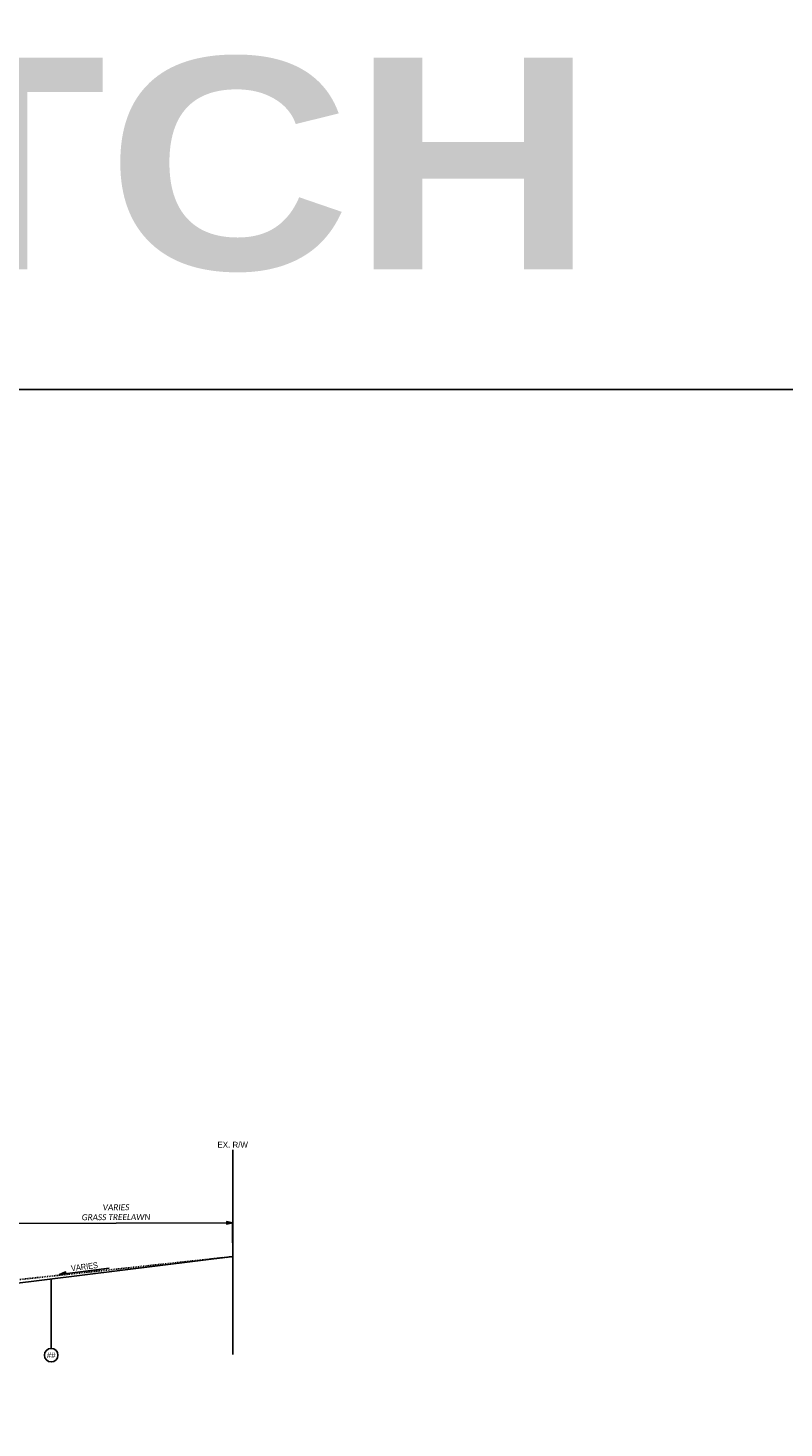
# Model space of a CAD drawing. Header units: feet. Extents: x 2141771 to 2142699, y 644421 to 645078.
# Tile 7 of 27: x 2142264 to 2142353, y 644588 to 644753. Entities that reach past the tile are written whole.
import ezdxf

# ---------------------------------------------------------------- set-up
doc = ezdxf.new("R2010")
doc.units = ezdxf.units.FT
doc.header["$MEASUREMENT"] = 0
doc.linetypes.add('OhDOT_USTN2', pattern=[0.11, 0.069, -0.041])
for name, color, linetype in [('RW_X_Fee_RW', 6, 'rwex'), ('SH_Text', 7, 'Continuous'), ('TX_P_5', 7, 'Continuous'), ('XS_P_Finished_Grade', 3, 'Continuous'), ('XS_X_Ground_Line', 3, 'OhDOT_USTN2')]:
    doc.layers.add(name, color=color, linetype=linetype)
doc.layers.add('SC_Scratch1', color=7, linetype='Continuous', plot=False)
doc.styles.add('Main Title', font='ariblk.ttf', dxfattribs={"height": 0.25})
doc.styles.add('P_Slanted_Normal', font='calibrii.ttf', dxfattribs={"height": 0.14})
doc.styles.add('Slanted-Normal', font='font31.shx', dxfattribs={"height": 0.14})
doc.styles.add('Straight-Normal', font='font30.shx', dxfattribs={"height": 0.14})
doc.linetypes.add('rwex', pattern='A,0.85,-0.25,0.85,-0.25,0.85,-0.3,["R/W",Straight-Normal,S=1,R=0,X=-0.19,Y=-0.07],-0.3,0.85,-0.25', length=4.75)
doc.dimstyles.new('Dec-1  Slanted', dxfattribs={"dimtxt": 0.14, "dimasz": 0.14, "dimexe": 0.07, "dimexo": 0.07, "dimgap": 0.07, "dimtad": 1, "dimdec": 1, "dimzin": 3, "dimdsep": 46, "dimtxsty": 'P_Slanted_Normal', "dimblk": 'Dim1', "dimcen": 0, "dimclrd": 95, "dimclre": 95, "dimclrt": 7, "dimadec": 1, "dimazin": 3, "dimtfac": 1, "dimtdec": 1, "dimtix": 1, "dimtofl": 0, "dimtmove": 1, "dimatfit": 3, "dimldrblk": 'Dim1', "dimfxl": 1, "dimtolj": 1, "dimtzin": 0, "dimlwd": -1, "dimlwe": -1, "dimarcsym": 0})

# ---------------------------------------------------------------- blocks, each defined once
blk = doc.blocks.new('Dim1')
h = blk.add_hatch(color=4)
h.dxf.hatch_style = 1
h.paths.add_polyline_path([(0, 0), (-1, -0.2), (-1, 0.2)])
at = {"color": 4}
blk.add_lwpolyline([(0, 0), (-1, -0.2), (-1, 0.2), (0, 0)], dxfattribs=at)
blk = doc.blocks.new('*D1052')
at = {"layer": 'Defpoints', "color": 0, "transparency": 16777216}
for p in [(2142260.52, 644611.97), (2142260.53, 644607.14), (2142288.03, 644607.25)]:
    blk.add_point(p, dxfattribs=at)
at = {"layer": 'TX_P_5', "color": 95, "linetype": 'Continuous', "transparency": 16777216}
for p, q in [((2142260.53, 644607.16), (2142260.52, 644611.98)), ((2142287.32, 644612.07), (2142261.22, 644611.97)), ((2142288.03, 644607.26), (2142288.02, 644612.09))]:
    blk.add_line(p, q, dxfattribs=at)
at = {"layer": 'TX_P_5', "color": 95, "transparency": 16777216, "xscale": 0.7000000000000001, "yscale": 0.7000000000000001, "zscale": 0.7000000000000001}
for p, rotation in [((2142260.52, 644611.97), 180.2170249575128), ((2142288.02, 644612.07), 0.2170249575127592)]:
    blk.add_blockref('Dim1', p, dxfattribs=dict(at, rotation=rotation))
at = {"layer": 'TX_P_5', "color": 7, "transparency": 16777216, "insert": (2142274.26, 644613.32), "char_height": 0.7, "attachment_point": 5, "rotation": 0.217, "style": 'P_Slanted_Normal'}
blk.add_mtext('\\A1;VARIES\\PGRASS TREELAWN', dxfattribs=at)

msp = doc.modelspace()

# ---------------------------------------------------------------- hatches: boundary and pattern name
at = {"layer": 'TX_P_5'}
msp.add_hatch(color=256, dxfattribs=at).paths.add_polyline_path([(2142268.32, 644606.07), (2142268.31, 644606.28), (2142267.58, 644605.98)])

# ---------------------------------------------------------------- linework, layer by layer
at = {"layer": 'RW_X_Fee_RW', "linetype": 'Continuous'}
msp.add_lwpolyline([(2142288.03, 644596.51), (2142288.03, 644620.68)], dxfattribs=at)
at = {"layer": 'SC_Scratch1', "color": 1}
msp.add_lwpolyline([(2142032.99, 644710.48), (2142419.08, 644710.48), (2142419.08, 644420.9), (2142032.99, 644420.9)], close=True, dxfattribs=at)
at = {"layer": 'SH_Text'}
msp.add_lwpolyline([(2142266.61, 644597.24), (2142266.61, 644605.44)], dxfattribs=at)
msp.add_circle((2142266.61, 644596.44), 0.8, dxfattribs=at)
at = {"layer": 'TX_P_5'}
msp.add_line((2142267.58, 644605.98), (2142273.46, 644606.7), dxfattribs=at)
msp.add_lwpolyline([(2142268.32, 644606.07), (2142268.31, 644606.28), (2142267.58, 644605.98)], close=True, dxfattribs=at)
at = {"layer": 'XS_P_Finished_Grade'}
msp.add_line((2142261.7, 644604.83), (2142288.03, 644608.08), dxfattribs=at)
at = {"layer": 'XS_X_Ground_Line'}
msp.add_lwpolyline([(2142247.53, 644604.33), (2142251.29, 644604.03), (2142253.35, 644603.59), (2142257.48, 644604.58), (2142259.76, 644605.04), (2142288.03, 644608.08)], dxfattribs=at)

# ---------------------------------------------------------------- texts
at = {"layer": 'RW_X_Fee_RW', "insert": (2142288.03, 644620.93), "char_height": 0.7, "width": 12, "attachment_point": 8, "style": 'Slanted-Normal'}
msp.add_mtext('EX. R/W', dxfattribs=at)
at = {"layer": 'SC_Scratch1', "color": 1, "insert": (2142233.15, 644736.98), "char_height": 25, "width": 272.7395, "attachment_point": 5, "style": 'Main Title'}
msp.add_mtext('SCRATCH ', dxfattribs=at)
at = {"layer": 'SH_Text', "insert": (2142266.61, 644596.44), "char_height": 0.7, "attachment_point": 5, "style": 'Slanted-Normal'}
msp.add_mtext_dynamic_manual_height_columns('##', width=39.253, gutter_width=4.25, heights=[0], dxfattribs=at)
at = {"layer": 'TX_P_5', "insert": (2142270.49, 644607.24), "char_height": 0.7, "width": 8.4231, "attachment_point": 2, "rotation": 7.0224, "style": 'Slanted-Normal'}
msp.add_mtext('{\\W0.9;VARIES}', dxfattribs=at)

# ---------------------------------------------------------------- dimensions: what is measured, and where the dimension line sits
at = {"layer": 'TX_P_5'}
dim = msp.add_aligned_dim(p1=(2142288.03, 644607.25), p2=(2142260.53, 644607.14), distance=-4.83, text='VARIES\\PGRASS TREELAWN', dimstyle='Dec-1  Slanted', override={"dimscale": 0, "dimtxt": 0.14, "dimasz": 0.14, "dimexe": 0.0028, "dimexo": 0.0028, "dimgap": 0.07, "dimpost": "'", "dimcen": 0, "dimtix": 1, "dimtofl": 0, "dimtmove": 1, "dimatfit": 3}, dxfattribs=at)
dim.commit()
dim.dimension.update_dxf_attribs({"geometry": '*D1052', "text_midpoint": (2142274.26, 644613.32)})

doc.saveas('drawing.dxf')
